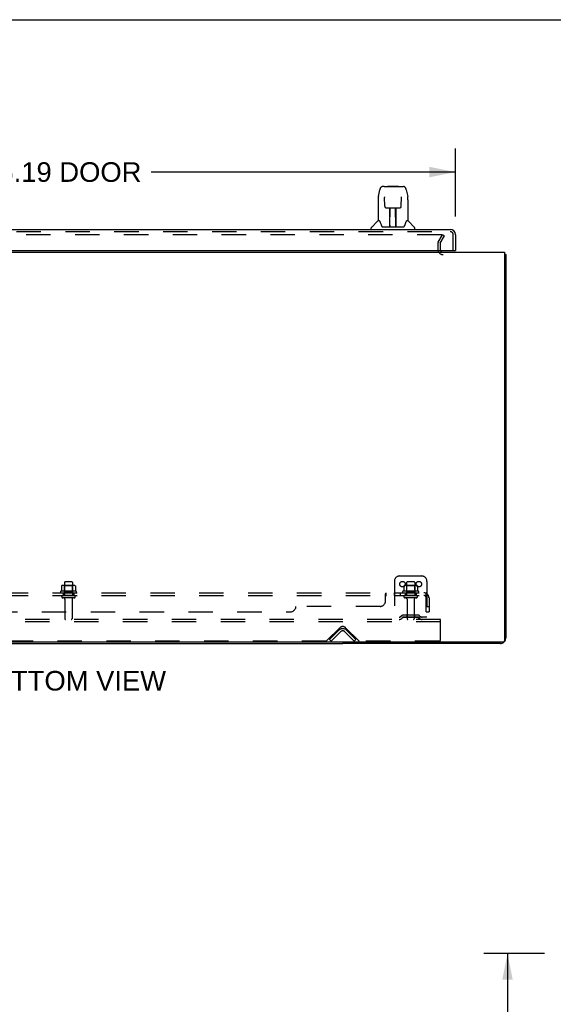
# Model space of a CAD drawing. Header units: inches. Extents: x 0 to 204, y 0 to 132.
# Tile 51 of 110: x 30 to 55, y 87 to 132. Entities that reach past the tile are written whole.
import ezdxf

# ---------------------------------------------------------------- set-up
doc = ezdxf.new("R2010")
doc.units = ezdxf.units.IN
doc.header["$LTSCALE"] = 11.243375
doc.header["$MEASUREMENT"] = 0
doc.linetypes.add('HIDDEN', pattern=[0.2, 0.1, -0.1])
doc.layers.get('0').update_dxf_attribs({"linetype": 'CONTINUOUS'})
for name, color, linetype in [('DEFAULT_2', 8, 'HIDDEN'), ('DIMENSIONS', 7, 'CONTINUOUS'), ('DOOR_ASSEMBLY', 7, 'CONTINUOUS'), ('SUBPANEL', 7, 'CONTINUOUS')]:
    doc.layers.add(name, color=color, linetype=linetype)
doc.styles.get("Standard").update_dxf_attribs({"font": 'arial.ttf'})
doc.dimstyles.new('DIMSTYLE_1', dxfattribs={"dimtxt": 0.901875, "dimasz": 1.2025, "dimexe": 0.09, "dimexo": 0.07, "dimgap": 0.0375, "dimtad": 0, "dimtih": 1, "dimtoh": 1, "dimzin": 4, "dimdsep": 46, "dimtxsty": 'Standard', "dimblk": '_FILLED', "dimblk1": '_FILLED', "dimblk2": '_FILLED', "dimcen": 0.09, "dimadec": 3, "dimazin": 1, "dimtfac": 1, "dimtdec": 3, "dimtofl": 0, "dimtmove": 0, "dimatfit": 3, "dimldrblk": '_FILLED', "dimfxl": 0, "dimtolj": 1, "dimtzin": 4, "dimarcsym": 0})

# ---------------------------------------------------------------- blocks, each defined once
blk = doc.blocks.new('_FILLED')
at = {"color": 0, "linetype": 'ByBlock'}
blk.add_solid([(0, 0), (-1, 0.2), (-1, -0.2)], dxfattribs=at)
blk = doc.blocks.new('*D8')
at = {"layer": 'DIMENSIONS', "color": 2, "linetype": 'Continuous'}
for p, q in [((14.332, 123.221), (14.332, 126.345)), ((50.52, 123.221), (50.52, 126.345)), ((14.332, 125.263), (28.338, 125.263)), ((50.52, 125.263), (36.515, 125.263))]:
    blk.add_line(p, q, dxfattribs=at)
at = {"layer": 'DIMENSIONS', "color": 2, "linetype": 'Continuous', "xscale": 1.2025, "yscale": 1.2025, "zscale": 1.2025, "rotation": 180}
blk.add_blockref('_FILLED', (14.332, 125.263), dxfattribs=at)
at = {"layer": 'DIMENSIONS', "color": 2, "linetype": 'Continuous', "xscale": 1.2025, "yscale": 1.2025, "zscale": 1.2025}
blk.add_blockref('_FILLED', (50.52, 125.263), dxfattribs=at)
at = {"layer": 'DIMENSIONS', "color": 2, "linetype": 'Continuous', "insert": (32.426, 125.714), "char_height": 0.9019, "width": 7.27535, "attachment_point": 2, "line_spacing_factor": 0.9}
blk.add_mtext('36.19 DOOR', dxfattribs=at)
blk = doc.blocks.new('*D10')
at = {"layer": 'DIMENSIONS', "color": 2, "linetype": 'Continuous'}
for p, q in [((54.622, 89.29), (51.831, 89.29)), ((52.913, 89.29), (52.913, 50.191)), ((52.913, 9.29), (52.913, 48.388)), ((54.622, 9.29), (51.831, 9.29))]:
    blk.add_line(p, q, dxfattribs=at)
at = {"layer": 'DIMENSIONS', "color": 2, "linetype": 'Continuous', "xscale": 1.2025, "yscale": 1.2025, "zscale": 1.2025}
for p, rotation in [((52.913, 89.29), 90), ((52.913, 9.29), 270)]:
    blk.add_blockref('_FILLED', p, dxfattribs=dict(at, rotation=rotation))
at = {"layer": 'DIMENSIONS', "color": 2, "linetype": 'Continuous', "insert": (52.913, 49.741), "char_height": 0.9019, "width": 3.15153, "attachment_point": 2, "line_spacing_factor": 0.9}
blk.add_mtext('80.00', dxfattribs=at)

msp = doc.modelspace()

# ---------------------------------------------------------------- linework, layer by layer
at = {"color": 7, "linetype": 'Continuous'}
for p, q in [((0, 132.275), (204.425, 132.275)), ((52.78, 121.464), (52.832, 121.464)), ((20.082, 103.568), (45.332, 103.568)), ((45.332, 103.62), (45.332, 103.568))]:
    msp.add_line(p, q, dxfattribs=at)
at = {"color": 3, "linetype": 'Continuous'}
for p, q in [((12.634, 121.568), (52.78, 121.568)), ((52.78, 121.568), (52.78, 103.68)), ((52.832, 121.464), (52.832, 103.814)), ((52.72, 103.62), (12.694, 103.62)), ((52.586, 103.568), (45.332, 103.568))]:
    msp.add_line(p, q, dxfattribs=at)
for points in [[(52.78, 121.484), (52.781, 121.484), (52.785, 121.483), (52.789, 121.481), (52.793, 121.481), (52.797, 121.48), (52.805, 121.478)], [(52.805, 121.478), (52.808, 121.477), (52.812, 121.477), (52.815, 121.476), (52.818, 121.475), (52.821, 121.474), (52.823, 121.473), (52.825, 121.472), (52.827, 121.471), (52.829, 121.47), (52.83, 121.469), (52.831, 121.468), (52.832, 121.467), (52.832, 121.465), (52.832, 121.464)]]:
    msp.add_lwpolyline(points, dxfattribs=at)
for centre, radius, start, end in [((49.954, 121.71), 0.142, 206.4666, 270), ((52.586, 103.814), 0.246, 320.5726, 360), ((52.586, 103.814), 0.246, 270, 309.4274), ((52.72, 103.68), 0.06, 270, 360)]:
    msp.add_arc(centre, radius, start, end, dxfattribs=at)
at = {"layer": 'DEFAULT_2', "color": 8, "linetype": 'HIDDEN'}
for p, q in [((49.876, 122.38), (15.539, 122.38)), ((49.726, 122.041), (49.922, 122.38)), ((50.012, 122.328), (49.922, 122.38)), ((49.707, 121.972), (49.707, 121.71)), ((49.811, 121.972), (49.811, 121.71)), ((49.816, 121.989), (50.012, 122.328)), ((47.957, 106.672), (48.957, 106.672)), ((32.389, 106.212), (32.389, 105.993)), ((32.963, 106.233), (32.452, 106.233)), ((32.524, 106.213), (32.504, 106.233)), ((32.52, 106.367), (32.52, 105.772)), ((32.891, 106.213), (32.524, 106.213)), ((32.524, 105.917), (32.524, 106.213)), ((32.865, 106.397), (32.55, 106.397)), ((32.891, 106.213), (32.911, 106.233)), ((32.891, 105.917), (32.891, 106.213)), ((32.895, 106.367), (32.895, 105.772)), ((33.026, 106.212), (33.026, 105.993)), ((47.707, 106.422), (47.707, 104.672)), ((48.139, 106.212), (48.139, 105.993)), ((48.713, 106.233), (48.202, 106.233)), ((48.274, 106.213), (48.254, 106.233)), ((48.27, 106.367), (48.27, 105.772)), ((48.641, 106.213), (48.274, 106.213)), ((48.274, 105.917), (48.274, 106.213)), ((48.615, 106.397), (48.3, 106.397)), ((48.641, 106.213), (48.661, 106.233)), ((48.641, 105.917), (48.641, 106.213)), ((48.645, 106.367), (48.645, 105.772)), ((48.776, 106.212), (48.776, 105.993)), ((49.207, 106.422), (49.207, 104.672)), ((33.063, 105.967), (32.352, 105.967)), ((32.373, 105.897), (33.042, 105.897)), ((32.965, 105.772), (32.45, 105.772)), ((32.965, 105.662), (32.45, 105.662)), ((32.524, 105.917), (32.504, 105.897)), ((32.891, 105.917), (32.524, 105.917)), ((32.542, 105.599), (32.542, 104.702)), ((32.872, 105.599), (32.872, 104.702)), ((32.891, 105.917), (32.911, 105.897)), ((48.813, 105.967), (48.102, 105.967)), ((48.123, 105.897), (48.792, 105.897)), ((48.715, 105.772), (48.2, 105.772)), ((48.715, 105.662), (48.2, 105.662)), ((48.274, 105.917), (48.254, 105.897)), ((48.641, 105.917), (48.274, 105.917)), ((48.292, 105.599), (48.292, 104.702)), ((48.622, 105.599), (48.622, 104.702)), ((48.641, 105.917), (48.661, 105.897)), ((49.207, 104.776), (47.707, 104.776)), ((48.05, 104.844), (47.982, 104.796)), ((48.111, 104.76), (48.043, 104.711)), ((48.798, 104.866), (48.117, 104.866)), ((48.798, 104.762), (48.117, 104.762)), ((48.282, 104.866), (48.282, 104.762)), ((48.632, 104.866), (48.632, 104.762)), ((48.804, 104.76), (48.872, 104.711)), ((48.865, 104.844), (48.932, 104.796)), ((49.832, 104.672), (15.582, 104.672)), ((49.832, 104.568), (15.582, 104.568)), ((44.591, 103.681), (45.2, 104.289)), ((45.465, 104.289), (46.074, 103.681)), ((49.832, 104.568), (49.832, 104.672)), ((49.832, 103.734), (49.832, 104.568)), ((44.729, 103.745), (45.158, 104.175)), ((45.232, 104.102), (44.802, 103.672)), ((45.863, 103.672), (45.433, 104.102)), ((45.936, 103.745), (45.507, 104.175)), ((44.57, 103.672), (20.845, 103.672)), ((44.802, 103.672), (44.729, 103.745)), ((45.863, 103.672), (45.936, 103.745)), ((49.77, 103.672), (46.095, 103.672))]:
    msp.add_line(p, q, dxfattribs=at)
for points in [[(49.884, 122.379), (49.882, 122.38), (49.88, 122.38), (49.878, 122.38), (49.876, 122.38)], [(49.884, 122.379), (49.886, 122.378), (49.887, 122.377), (49.889, 122.376), (49.89, 122.375), (49.892, 122.374), (49.893, 122.372), (49.894, 122.371), (49.895, 122.369), (49.895, 122.367), (49.896, 122.366), (49.896, 122.364), (49.896, 122.363)], [(49.896, 122.363), (49.896, 122.362), (49.896, 122.36), (49.895, 122.359), (49.895, 122.357), (49.894, 122.355)], [(32.394, 106.221), (32.393, 106.22), (32.392, 106.219), (32.391, 106.218), (32.39, 106.216), (32.389, 106.215), (32.389, 106.213), (32.389, 106.212)], [(33.02, 106.221), (33.022, 106.22), (33.023, 106.219), (33.024, 106.218), (33.025, 106.216), (33.026, 106.215), (33.026, 106.213), (33.026, 106.212)], [(48.144, 106.221), (48.143, 106.22), (48.142, 106.219), (48.141, 106.218), (48.14, 106.216), (48.139, 106.215), (48.139, 106.213), (48.139, 106.212)], [(48.77, 106.221), (48.772, 106.22), (48.773, 106.219), (48.774, 106.218), (48.775, 106.216), (48.776, 106.215), (48.776, 106.213), (48.776, 106.212)], [(32.389, 105.993), (32.388, 105.992), (32.388, 105.991), (32.388, 105.99), (32.388, 105.989), (32.387, 105.989), (32.387, 105.988), (32.387, 105.987), (32.386, 105.987), (32.386, 105.987), (32.385, 105.986), (32.385, 105.986), (32.385, 105.986), (32.385, 105.985), (32.384, 105.985), (32.384, 105.985), (32.384, 105.985), (32.383, 105.985), (32.383, 105.985)], [(33.032, 105.985), (33.031, 105.985), (33.031, 105.985), (33.031, 105.985), (33.03, 105.985), (33.03, 105.985), (33.03, 105.986), (33.03, 105.986), (33.029, 105.986), (33.029, 105.987), (33.029, 105.987), (33.028, 105.987), (33.028, 105.988), (33.028, 105.989), (33.027, 105.989), (33.027, 105.99), (33.027, 105.991), (33.026, 105.992), (33.026, 105.993)], [(48.139, 105.993), (48.138, 105.992), (48.138, 105.991), (48.138, 105.99), (48.138, 105.989), (48.137, 105.989), (48.137, 105.988), (48.137, 105.987), (48.136, 105.987), (48.136, 105.987), (48.135, 105.986), (48.135, 105.986), (48.135, 105.986), (48.135, 105.985), (48.134, 105.985), (48.134, 105.985), (48.134, 105.985), (48.133, 105.985), (48.133, 105.985)], [(48.782, 105.985), (48.781, 105.985), (48.781, 105.985), (48.781, 105.985), (48.78, 105.985), (48.78, 105.985), (48.78, 105.986), (48.78, 105.986), (48.779, 105.986), (48.779, 105.987), (48.779, 105.987), (48.778, 105.987), (48.778, 105.988), (48.778, 105.989), (48.777, 105.989), (48.777, 105.99), (48.777, 105.991), (48.776, 105.992), (48.776, 105.993)]]:
    msp.add_lwpolyline(points, dxfattribs=at)
for centre in [(48.082, 106.297), (48.832, 106.297)]:
    msp.add_circle(centre, 0.128, dxfattribs=at)
for centre, radius, start, end in [((49.844, 121.972), 0.137, 150, 180), ((49.844, 121.972), 0.033, 150, 180), ((49.954, 121.71), 0.246, 180, 270), ((49.954, 121.71), 0.142, 180, 206.4666), ((47.957, 106.422), 0.25, 90, 180), ((48.957, 106.422), 0.25, 0, 90), ((32.452, 106.092), 0.141, 90, 113.95), ((32.55, 106.367), 0.03, 90, 180), ((32.865, 106.367), 0.03, 0, 90), ((32.963, 106.092), 0.141, 66.05, 90), ((48.202, 106.092), 0.141, 90, 113.95), ((48.3, 106.367), 0.03, 90, 180), ((48.615, 106.367), 0.03, 0, 90), ((48.713, 106.092), 0.141, 66.05, 90), ((32.373, 105.935), 0.0384, 124.4497, 270), ((32.707, 105.367), 0.698, 117.6814, 120.6631), ((32.45, 105.717), 0.055, 90, 270), ((32.48, 105.599), 0.0625, 0, 90), ((32.935, 105.599), 0.0625, 90, 180), ((32.965, 105.717), 0.055, 270, 90), ((32.707, 105.367), 0.698, 59.3369, 62.3186), ((33.042, 105.935), 0.0384, 270, 55.5503), ((48.123, 105.935), 0.0384, 124.4497, 270), ((48.457, 105.367), 0.698, 117.6814, 120.6631), ((48.2, 105.717), 0.055, 90, 270), ((48.23, 105.599), 0.0625, 0, 90), ((48.685, 105.599), 0.0625, 90, 180), ((48.715, 105.717), 0.055, 270, 90), ((48.457, 105.367), 0.698, 59.3369, 62.3186), ((48.792, 105.935), 0.0384, 270, 55.5503), ((32.572, 104.702), 0.03, 180, 270), ((32.842, 104.702), 0.03, 270, 360), ((47.922, 104.88), 0.104, 270, 305.7539), ((47.922, 104.88), 0.208, 270, 305.7539), ((48.117, 104.752), 0.114, 90, 125.7539), ((48.117, 104.752), 0.01, 90, 125.7539), ((48.322, 104.702), 0.03, 180, 270), ((48.592, 104.702), 0.03, 270, 360), ((48.798, 104.752), 0.114, 54.2461, 90), ((48.798, 104.752), 0.01, 54.2461, 90), ((48.993, 104.88), 0.208, 234.2461, 270), ((48.993, 104.88), 0.104, 234.2461, 270), ((45.332, 104.001), 0.246, 45, 135), ((45.332, 104.157), 0.188, 45, 135), ((45.332, 104.001), 0.142, 45, 135), ((44.57, 103.702), 0.03, 270, 315), ((46.095, 103.702), 0.03, 225, 270), ((49.77, 103.734), 0.0625, 270, 360)]:
    msp.add_arc(centre, radius, start, end, dxfattribs=at)
at = {"layer": 'DOOR_ASSEMBLY', "color": 7, "linetype": 'Continuous'}
for p, q in [((46.971, 124.135), (47.036, 124.44)), ((47.241, 124.594), (47.16, 124.594)), ((47.242, 124.594), (48.13, 124.594)), ((47.247, 124.594), (47.245, 124.594)), ((47.407, 124.614), (47.387, 124.594)), ((47.407, 124.614), (47.883, 124.614)), ((47.883, 124.614), (47.903, 124.594)), ((48.254, 124.44), (48.319, 124.135)), ((46.956, 123.992), (46.956, 123.02)), ((47.257, 124.12), (47.257, 124.117)), ((47.257, 124.117), (47.257, 124.114)), ((47.257, 124.114), (47.257, 124.11)), ((47.257, 124.11), (47.257, 124.102)), ((47.257, 124.102), (47.258, 124.092)), ((47.265, 123.688), (47.258, 124.092)), ((48.025, 123.688), (48.032, 124.101)), ((48.032, 124.101), (48.033, 124.109)), ((48.033, 124.109), (48.033, 124.114)), ((48.324, 124.104), (48.319, 124.135)), ((48.334, 123.991), (48.334, 123.02)), ((47.265, 123.688), (47.266, 123.675)), ((47.345, 123.61), (47.465, 123.61)), ((47.496, 122.764), (47.51, 123.611)), ((47.501, 123.611), (47.789, 123.611)), ((47.503, 123.195), (47.503, 123.611)), ((47.506, 123.386), (47.503, 123.386)), ((47.506, 123.374), (47.503, 123.374)), ((47.771, 122.744), (47.756, 123.611)), ((47.787, 123.386), (47.76, 123.386)), ((47.787, 123.374), (47.76, 123.374)), ((47.787, 122.744), (47.787, 123.611)), ((47.825, 123.61), (47.945, 123.61)), ((46.95, 123.014), (46.652, 122.716)), ((47.029, 123.02), (46.956, 123.02)), ((47.026, 123.02), (47.031, 123.009)), ((47.092, 122.855), (47.106, 122.808)), ((47.497, 122.816), (47.496, 122.79)), ((47.764, 123.146), (47.787, 123.146)), ((47.787, 123.142), (47.764, 123.142)), ((47.77, 122.79), (47.77, 122.816)), ((48.258, 123.009), (48.263, 123.018)), ((48.334, 123.02), (48.261, 123.02)), ((48.34, 123.014), (48.637, 122.716)), ((46.641, 122.626), (46.641, 122.688)), ((47.106, 122.808), (47.109, 122.799)), ((47.159, 122.744), (48.131, 122.744)), ((47.503, 122.744), (47.503, 122.748)), ((48.18, 122.798), (48.183, 122.808)), ((48.649, 122.626), (48.649, 122.688)), ((50.458, 121.647), (50.52, 121.647))]:
    msp.add_line(p, q, dxfattribs=at)
at = {"layer": 'DOOR_ASSEMBLY', "color": 3, "linetype": 'Continuous'}
for p, q in [((14.579, 122.626), (50.273, 122.626)), ((50.52, 122.379), (50.52, 121.647)), ((14.624, 121.647), (50.458, 121.647))]:
    msp.add_line(p, q, dxfattribs=at)
at = {"layer": 'DOOR_ASSEMBLY', "color": 8, "linetype": 'HIDDEN'}
for p, q in [((14.579, 122.522), (50.273, 122.522)), ((50.416, 121.647), (50.416, 122.379))]:
    msp.add_line(p, q, dxfattribs=at)
at = {"layer": 'DOOR_ASSEMBLY', "color": 7, "linetype": 'Continuous'}
for points in [[(47.16, 124.594), (47.157, 124.594), (47.143, 124.593), (47.13, 124.589), (47.118, 124.584), (47.107, 124.578), (47.097, 124.57), (47.087, 124.561), (47.079, 124.551), (47.072, 124.541), (47.066, 124.529), (47.06, 124.517), (47.054, 124.503), (47.049, 124.488), (47.044, 124.471), (47.039, 124.453), (47.036, 124.44)], [(48.254, 124.44), (48.251, 124.453), (48.246, 124.472), (48.241, 124.488), (48.236, 124.503), (48.23, 124.517), (48.224, 124.53), (48.217, 124.541), (48.21, 124.552), (48.202, 124.561), (48.193, 124.57), (48.182, 124.578), (48.171, 124.585), (48.159, 124.59), (48.146, 124.593), (48.132, 124.594), (48.13, 124.594)], [(46.971, 124.135), (46.965, 124.104), (46.96, 124.064), (46.957, 124.024), (46.956, 123.992)], [(47.257, 124.123), (47.257, 124.123), (47.257, 124.123), (47.257, 124.123), (47.257, 124.123), (47.257, 124.122), (47.257, 124.121), (47.257, 124.12)], [(48.033, 124.114), (48.033, 124.118), (48.033, 124.119), (48.033, 124.12), (48.033, 124.122), (48.033, 124.122), (48.033, 124.123), (48.033, 124.123)], [(48.334, 123.991), (48.333, 124.025), (48.33, 124.065), (48.324, 124.104)], [(47.266, 123.675), (47.269, 123.662), (47.275, 123.651), (47.282, 123.64), (47.291, 123.631), (47.301, 123.623), (47.312, 123.617), (47.323, 123.613), (47.335, 123.611), (47.344, 123.61)], [(47.465, 123.61), (47.469, 123.61), (47.477, 123.61), (47.486, 123.611)], [(47.486, 123.611), (47.494, 123.611), (47.501, 123.611)], [(47.789, 123.611), (47.797, 123.611), (47.805, 123.611)], [(47.805, 123.611), (47.813, 123.61), (47.822, 123.61), (47.825, 123.61)], [(47.946, 123.61), (47.956, 123.611), (47.968, 123.613), (47.979, 123.618), (47.99, 123.624), (48, 123.632), (48.009, 123.641), (48.016, 123.652), (48.021, 123.664), (48.024, 123.676), (48.025, 123.688)], [(47.031, 123.009), (47.045, 122.981), (47.06, 122.945), (47.076, 122.903), (47.092, 122.855)], [(48.183, 122.808), (48.198, 122.854), (48.213, 122.901), (48.229, 122.944), (48.244, 122.98), (48.258, 123.009)], [(47.109, 122.799), (47.114, 122.786), (47.119, 122.776), (47.124, 122.767)], [(47.124, 122.767), (47.129, 122.76), (47.135, 122.754), (47.142, 122.749), (47.149, 122.746), (47.156, 122.744), (47.159, 122.744)], [(48.131, 122.744), (48.133, 122.744), (48.141, 122.746), (48.148, 122.749), (48.155, 122.754), (48.16, 122.76), (48.166, 122.767)], [(48.166, 122.767), (48.171, 122.776), (48.176, 122.786), (48.18, 122.798)]]:
    msp.add_lwpolyline(points, dxfattribs=at)
for centre, radius, start, end in [((46.964, 123), 0.0197, 97.5, 135), ((48.326, 123), 0.0197, 45, 82.5), ((46.68, 122.688), 0.0394, 135, 180), ((47.515, 122.764), 0.0197, 179, 270), ((47.515, 122.764), 0.0197, 260.739, 269.9232), ((47.751, 122.764), 0.0197, 270, 1), ((47.751, 122.764), 0.0197, 270.0771, 272.6469), ((48.609, 122.688), 0.0394, 0, 45)]:
    msp.add_arc(centre, radius, start, end, dxfattribs=at)
at = {"layer": 'DOOR_ASSEMBLY', "color": 3, "linetype": 'Continuous'}
for centre, radius, start, end in [((50.273, 122.379), 0.246, 0, 90), ((50.458, 121.667), 0.02, 270, 360)]:
    msp.add_arc(centre, radius, start, end, dxfattribs=at)
at = {"layer": 'DOOR_ASSEMBLY', "color": 8, "linetype": 'HIDDEN'}
msp.add_arc((50.273, 122.379), 0.142, 0, 90, dxfattribs=at)
at = {"layer": 'DOOR_ASSEMBLY', "color": 7, "linetype": 'Continuous'}
for centre, major_axis, start_param, end_param in [((47.495, 122.783), (0, 0.0394), -2.940151, -2.835574), ((47.771, 122.783), (0.0394, 0), -1.876815, -1.570796)]:
    msp.add_ellipse(centre, major_axis=major_axis, ratio=1, start_param=start_param, end_param=end_param, dxfattribs=at)
at = {"layer": 'SUBPANEL', "color": 8, "linetype": 'HIDDEN'}
for p, q in [((16.239, 105.897), (49.176, 105.897)), ((16.239, 105.772), (49.176, 105.772)), ((32.457, 105.897), (32.457, 105.772)), ((32.957, 105.897), (32.957, 105.772)), ((47.301, 105.522), (47.301, 105.843)), ((47.306, 105.746), (47.308, 105.746)), ((47.336, 105.772), (47.336, 105.897)), ((47.698, 105.897), (47.698, 105.772)), ((47.979, 105.897), (47.979, 105.772)), ((48.207, 105.897), (48.207, 105.772)), ((48.707, 105.897), (48.707, 105.772)), ((49.215, 105.843), (49.135, 105.746)), ((49.176, 105.772), (49.176, 105.897)), ((49.176, 105.022), (49.176, 105.66)), ((49.301, 105.66), (49.301, 105.022)), ((47.051, 105.272), (43.176, 105.272)), ((49.176, 105.272), (49.301, 105.272)), ((22.489, 105.022), (42.926, 105.022)), ((49.176, 105.022), (49.301, 105.022))]:
    msp.add_line(p, q, dxfattribs=at)
for points in [[(47.301, 105.843), (47.303, 105.845), (47.304, 105.847)], [(47.301, 105.746), (47.303, 105.746), (47.305, 105.746), (47.306, 105.746), (47.308, 105.746), (47.309, 105.747), (47.311, 105.747), (47.313, 105.748), (47.314, 105.749), (47.315, 105.751), (47.317, 105.752)], [(47.301, 105.746), (47.303, 105.746), (47.305, 105.746)], [(47.304, 105.847), (47.306, 105.85), (47.307, 105.853), (47.309, 105.857), (47.311, 105.86), (47.312, 105.864)], [(47.311, 105.747), (47.313, 105.748), (47.314, 105.749), (47.315, 105.751), (47.317, 105.752), (47.318, 105.754), (47.32, 105.756), (47.321, 105.757), (47.324, 105.761)], [(47.312, 105.864), (47.315, 105.871), (47.317, 105.874), (47.318, 105.878)], [(47.318, 105.878), (47.32, 105.881), (47.321, 105.884), (47.323, 105.887)], [(47.323, 105.887), (47.325, 105.889), (47.327, 105.892)], [(47.324, 105.761), (47.325, 105.763), (47.326, 105.765), (47.328, 105.767)], [(47.325, 105.889), (47.327, 105.892), (47.328, 105.894), (47.33, 105.895), (47.332, 105.896), (47.334, 105.897), (47.335, 105.897), (47.336, 105.897)], [(47.328, 105.894), (47.33, 105.895), (47.332, 105.896)], [(47.328, 105.767), (47.329, 105.768), (47.331, 105.77), (47.332, 105.771), (47.334, 105.771), (47.335, 105.772), (47.336, 105.772)], [(47.329, 105.768), (47.331, 105.77), (47.332, 105.771), (47.334, 105.771), (47.335, 105.772), (47.336, 105.772)], [(47.334, 105.897), (47.335, 105.897), (47.336, 105.897)], [(49.135, 105.746), (49.136, 105.746), (49.137, 105.746), (49.138, 105.746), (49.138, 105.746), (49.14, 105.747), (49.141, 105.747), (49.142, 105.748), (49.144, 105.749), (49.145, 105.751), (49.147, 105.752), (49.149, 105.754), (49.153, 105.757)], [(49.176, 105.832), (49.176, 105.832), (49.176, 105.832), (49.176, 105.832), (49.176, 105.831), (49.176, 105.831), (49.176, 105.831), (49.176, 105.83), (49.176, 105.83), (49.176, 105.829), (49.176, 105.829), (49.176, 105.828), (49.176, 105.827), (49.176, 105.827), (49.175, 105.826), (49.175, 105.825), (49.175, 105.825), (49.175, 105.824), (49.175, 105.823), (49.175, 105.823), (49.175, 105.822), (49.174, 105.821), (49.174, 105.82), (49.174, 105.82), (49.174, 105.819), (49.174, 105.818), (49.173, 105.817), (49.173, 105.817), (49.173, 105.816), (49.173, 105.815), (49.173, 105.814), (49.172, 105.813), (49.172, 105.813), (49.172, 105.812), (49.172, 105.811), (49.171, 105.81), (49.171, 105.809), (49.171, 105.808), (49.171, 105.807), (49.17, 105.807), (49.17, 105.806), (49.17, 105.805), (49.169, 105.804), (49.169, 105.803), (49.169, 105.802), (49.169, 105.801), (49.168, 105.8), (49.168, 105.799), (49.167, 105.798), (49.167, 105.797), (49.167, 105.796), (49.166, 105.795), (49.166, 105.794), (49.166, 105.793), (49.165, 105.792), (49.165, 105.791), (49.164, 105.79), (49.164, 105.789), (49.164, 105.788), (49.163, 105.787), (49.163, 105.786), (49.162, 105.785), (49.162, 105.785), (49.162, 105.784), (49.161, 105.783), (49.161, 105.782), (49.16, 105.781), (49.16, 105.78), (49.16, 105.78), (49.159, 105.779), (49.159, 105.778), (49.158, 105.777), (49.158, 105.776), (49.158, 105.776), (49.157, 105.775), (49.157, 105.774), (49.157, 105.774), (49.156, 105.773), (49.156, 105.772), (49.155, 105.772), (49.155, 105.771), (49.155, 105.77), (49.154, 105.77), (49.154, 105.769), (49.154, 105.769), (49.154, 105.769), (49.153, 105.768), (49.153, 105.768), (49.153, 105.768)], [(49.153, 105.757), (49.155, 105.759), (49.157, 105.761), (49.159, 105.763), (49.161, 105.765), (49.164, 105.767), (49.166, 105.768), (49.168, 105.77), (49.171, 105.771), (49.173, 105.771), (49.174, 105.772), (49.176, 105.772)], [(49.153, 105.768), (49.153, 105.768), (49.153, 105.768), (49.153, 105.768), (49.153, 105.768), (49.154, 105.769), (49.154, 105.769), (49.154, 105.769), (49.154, 105.77), (49.155, 105.77), (49.155, 105.771), (49.155, 105.771), (49.156, 105.771)], [(49.196, 105.874), (49.195, 105.878), (49.193, 105.881), (49.192, 105.884), (49.19, 105.887), (49.188, 105.889), (49.187, 105.892), (49.185, 105.894), (49.183, 105.895), (49.181, 105.896), (49.179, 105.897), (49.178, 105.897), (49.176, 105.897)], [(49.176, 105.829), (49.176, 105.829), (49.176, 105.83), (49.176, 105.83), (49.176, 105.831), (49.176, 105.831), (49.176, 105.831), (49.176, 105.832)], [(49.215, 105.843), (49.212, 105.845), (49.21, 105.847), (49.208, 105.85), (49.206, 105.853), (49.205, 105.857), (49.203, 105.86), (49.201, 105.864), (49.199, 105.867), (49.196, 105.874)]]:
    msp.add_lwpolyline(points, dxfattribs=at)
for centre, radius, start, end in [((49.064, 105.66), 0.237, 0, 90), ((49.064, 105.66), 0.112, 0, 90), ((42.926, 105.272), 0.25, 270, 360), ((47.051, 105.522), 0.25, 270, 360)]:
    msp.add_arc(centre, radius, start, end, dxfattribs=at)

# ---------------------------------------------------------------- texts
at = {"layer": 'DIMENSIONS', "color": 2, "linetype": 'Continuous', "insert": (32.721, 102.301), "char_height": 0.90187, "width": 8.93829, "attachment_point": 2, "line_spacing_factor": 0.9}
msp.add_mtext('BOTTOM VIEW', dxfattribs=at)

# ---------------------------------------------------------------- dimensions: what is measured, and where the dimension line sits
at = {"layer": 'DIMENSIONS', "color": 2, "linetype": 'Continuous'}
dim = msp.add_linear_dim(base=(14.332, 125.263), p1=(50.52, 123.151), p2=(14.332, 123.151), angle=180, text='<> DOOR', dimstyle='DIMSTYLE_1', dxfattribs=at)
dim.commit()
dim.dimension.update_dxf_attribs({"geometry": '*D8', "text_midpoint": (32.426, 125.263), "dimtype": 160})
dim = msp.add_linear_dim(base=(52.913, 9.29), p1=(54.692, 89.29), p2=(54.692, 9.29), angle=270, dimstyle='DIMSTYLE_1', dxfattribs=at)
dim.commit()
dim.dimension.update_dxf_attribs({"geometry": '*D10', "text_midpoint": (52.908, 49.285), "dimtype": 160})

doc.saveas('drawing.dxf')
